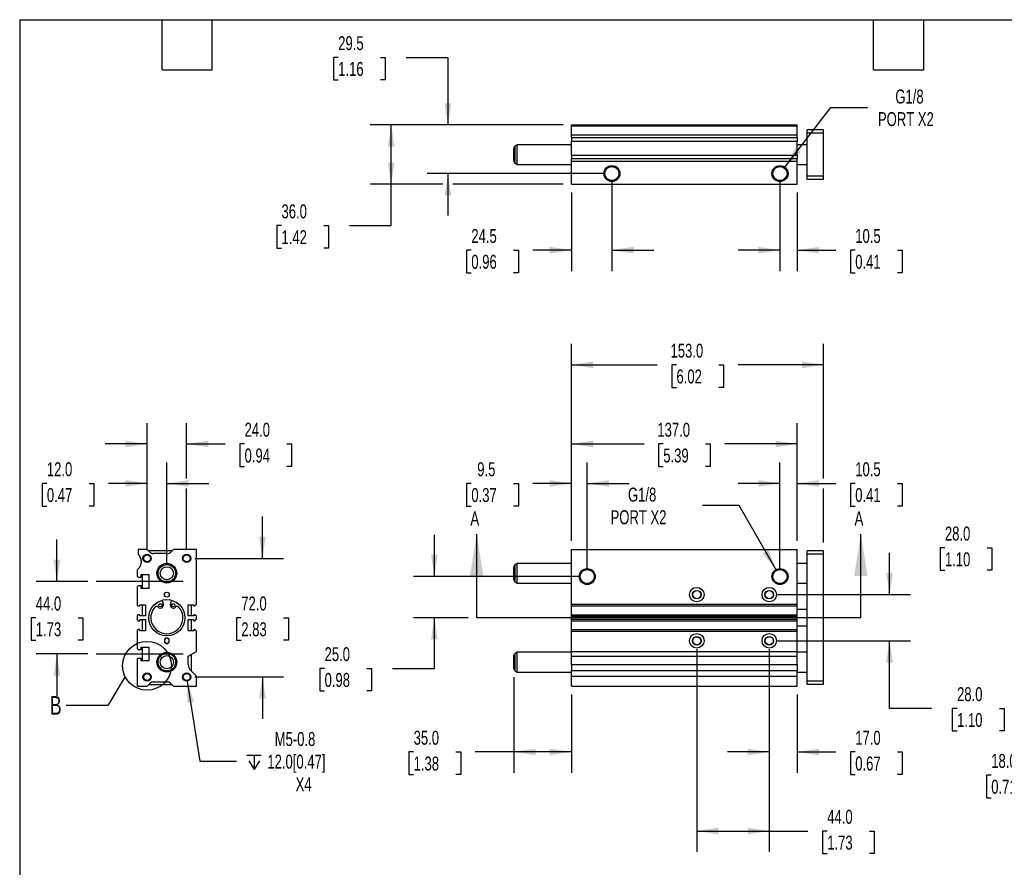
# Model space of a CAD drawing. Header units: millimetres. Extents: x 25 to 1092, y 25 to 838.
# Tile 2 of 4: x 25 to 623, y 324 to 838. Entities that reach past the tile are written whole.
import ezdxf

# ---------------------------------------------------------------- set-up
doc = ezdxf.new("R2010")
doc.units = ezdxf.units.MM
doc.header["$LTSCALE"] = 4
doc.linetypes.add('SLD-Center', pattern=[19.05, 15.24, -1.27, 1.27, -1.27])
doc.linetypes.add('SLD-Solid', pattern=[0])
doc.layers.add('CENTER', color=40, linetype='SLD-Center')
doc.layers.add('DIMENSIONS', color=140, linetype='SLD-Solid', lineweight=25)
doc.layers.add('TEXT', color=140, linetype='SLD-Solid', lineweight=25)
doc.styles.add('SLDTEXTSTYLE0', font='TXT', dxfattribs={"width": 0.7})
doc.dimstyles.new('SLDDIMSTYLE0', dxfattribs={"dimtxt": 8.632031, "dimasz": 13.208, "dimexe": 0, "dimexo": 0.0625, "dimgap": 2.158008, "dimtad": 0, "dimtih": 1, "dimtoh": 1, "dimrnd": 1e-09, "dimzin": 4, "dimdsep": 46, "dimtxsty": 'SLDTEXTSTYLE0', "dimsah": 1, "dimcen": 0.09, "dimadec": 0, "dimazin": 1, "dimtfac": 1, "dimtmove": 0, "dimatfit": 0, "dimfxl": 0, "dimfrac": 2, "dimtolj": 1, "dimtzin": 12, "dimarcsym": 0})
doc.dimstyles.new('SLDDIMSTYLE1', dxfattribs={"dimtxt": 8.632031, "dimasz": 13.208, "dimexe": 0, "dimexo": 0.0625, "dimgap": 2.158008, "dimtad": 0, "dimtih": 1, "dimtoh": 1, "dimrnd": 1e-09, "dimzin": 12, "dimdsep": 46, "dimtxsty": 'SLDTEXTSTYLE0', "dimsah": 1, "dimcen": 0.09, "dimadec": 0, "dimazin": 3, "dimtfac": 1, "dimtmove": 0, "dimatfit": 0, "dimfxl": 0, "dimfrac": 2, "dimtolj": 1, "dimtzin": 12, "dimarcsym": 0})
doc.dimstyles.new('SLDDIMSTYLE2', dxfattribs={"dimtxt": 8.632031, "dimasz": 13.208, "dimexe": 0, "dimexo": 0.0625, "dimgap": 2.158008, "dimtad": 0, "dimtih": 1, "dimtoh": 1, "dimrnd": 1e-09, "dimzin": 4, "dimdsep": 46, "dimtxsty": 'SLDTEXTSTYLE0', "dimsah": 1, "dimcen": 0.09, "dimadec": 0, "dimazin": 1, "dimtfac": 1, "dimtofl": 0, "dimtmove": 0, "dimatfit": 3, "dimfxl": 0, "dimfrac": 2, "dimtolj": 1, "dimtzin": 12, "dimarcsym": 0})
doc.dimstyles.new('SLDDIMSTYLE3', dxfattribs={"dimtxt": 8.632031, "dimasz": 13.208, "dimexe": 0, "dimexo": 0.0625, "dimgap": 2.158008, "dimtad": 0, "dimtih": 1, "dimtoh": 1, "dimrnd": 1e-09, "dimzin": 12, "dimdsep": 46, "dimtxsty": 'SLDTEXTSTYLE0', "dimsah": 1, "dimcen": 0, "dimadec": 0, "dimazin": 3, "dimtfac": 1, "dimtofl": 0, "dimtmove": 0, "dimatfit": 3, "dimfxl": 0, "dimfrac": 2, "dimtolj": 1, "dimtzin": 12, "dimarcsym": 0})
doc.dimstyles.new('SLDDIMSTYLE5', dxfattribs={"dimtxt": 0.18, "dimasz": 13.208, "dimexe": 0, "dimexo": 0.0625, "dimgap": 0, "dimtad": 0, "dimtih": 1, "dimtoh": 1, "dimdec": 0, "dimrnd": 1e-09, "dimzin": 0, "dimdsep": 46, "dimtxsty": 'Standard', "dimblk1": 'NONE', "dimblk2": 'NONE', "dimsah": 1, "dimcen": 0.09, "dimadec": 0, "dimazin": 0, "dimtfac": 13.208, "dimtdec": 0, "dimtofl": 0, "dimtmove": 0, "dimatfit": 3, "dimldrblk": 'NONE', "dimfxl": 0, "dimfrac": 2, "dimtolj": 1, "dimtzin": 0, "dimarcsym": 0})

# ---------------------------------------------------------------- blocks, each defined once
blk = doc.blocks.new('_D')
at = {"layer": 'DIMENSIONS'}
for p, q in [((277.03, 500.14), (277.03, 525.54)), ((364.71, 500.14), (264.33, 500.14)), ((297.65, 475.14), (264.33, 475.14)), ((277.03, 444.4), (277.03, 475.14)), ((210.42, 444.4), (207.52, 444.4)), ((207.52, 444.4), (207.52, 430.68)), ((236.07, 444.4), (238.97, 444.4)), ((238.97, 444.4), (238.97, 430.68)), ((251.63, 444.4), (277.03, 444.4)), ((207.52, 430.68), (210.42, 430.68)), ((238.97, 430.68), (236.07, 430.68))]:
    blk.add_line(p, q, dxfattribs=at)
for points in [[(277.03, 500.14), (279.06, 513.35), (275, 513.35)], [(277.03, 475.14), (275, 461.93), (279.06, 461.93)]]:
    blk.add_solid(points, dxfattribs=at)
at = {"layer": 'DIMENSIONS', "char_height": 8.467, "attachment_point": 1, "style": 'SLDTEXTSTYLE0'}
for s, insert in [('25.0', (210.42, 457.24)), ('0.98', (210.42, 441.59))]:
    blk.add_mtext(s, dxfattribs=dict(at, insert=insert))
blk = doc.blocks.new('_D_1')
at = {"layer": 'DIMENSIONS'}
for p, q in [((360.29, 521.72), (360.29, 569.34)), ((369.79, 505.22), (369.79, 569.34)), ((299.47, 556.64), (296.57, 556.64)), ((296.57, 556.64), (296.57, 542.92)), ((325.12, 556.64), (328.02, 556.64)), ((328.02, 556.64), (328.02, 542.92)), ((360.29, 556.64), (336.82, 556.64)), ((369.79, 556.64), (395.19, 556.64)), ((296.57, 542.92), (299.47, 542.92)), ((328.02, 542.92), (325.12, 542.92))]:
    blk.add_line(p, q, dxfattribs=at)
for points in [[(360.29, 556.64), (347.08, 558.67), (347.08, 554.61)], [(369.79, 556.64), (383, 554.61), (383, 558.67)]]:
    blk.add_solid(points, dxfattribs=at)
at = {"layer": 'DIMENSIONS', "char_height": 8.467, "attachment_point": 1, "style": 'SLDTEXTSTYLE0'}
for s, insert in [('9.5', (303.06, 569.49)), ('0.37', (299.47, 553.84))]:
    blk.add_mtext(s, dxfattribs=dict(at, insert=insert))
blk = doc.blocks.new('_D_2')
at = {"layer": 'DIMENSIONS'}
for p, q in [((360.29, 521.72), (360.29, 593.34)), ((497.29, 521.72), (497.29, 593.34)), ((360.29, 580.64), (404.27, 580.64)), ((415.96, 580.64), (413.06, 580.64)), ((413.06, 580.64), (413.06, 566.92)), ((441.61, 580.64), (444.51, 580.64)), ((444.51, 580.64), (444.51, 566.92)), ((497.29, 580.64), (453.31, 580.64)), ((413.06, 566.92), (415.96, 566.92)), ((444.51, 566.92), (441.61, 566.92))]:
    blk.add_line(p, q, dxfattribs=at)
for points in [[(360.29, 580.64), (373.5, 578.61), (373.5, 582.67)], [(497.29, 580.64), (484.08, 582.67), (484.08, 578.61)]]:
    blk.add_solid(points, dxfattribs=at)
at = {"layer": 'DIMENSIONS', "char_height": 8.467, "attachment_point": 1, "style": 'SLDTEXTSTYLE0'}
for s, insert in [('137.0', (412.37, 593.49)), ('5.39', (415.96, 577.84))]:
    blk.add_mtext(s, dxfattribs=dict(at, insert=insert))
blk = doc.blocks.new('_D_3')
at = {"layer": 'DIMENSIONS'}
for p, q in [((360.29, 521.72), (360.29, 641.34)), ((513.29, 559.69), (513.29, 641.34)), ((360.29, 628.64), (412.27, 628.64)), ((423.96, 628.64), (421.06, 628.64)), ((421.06, 628.64), (421.06, 614.92)), ((449.61, 628.64), (452.51, 628.64)), ((452.51, 628.64), (452.51, 614.92)), ((513.29, 628.64), (461.31, 628.64)), ((421.06, 614.92), (423.96, 614.92)), ((452.51, 614.92), (449.61, 614.92)), ((513.29, 520.72), (513.29, 553.59))]:
    blk.add_line(p, q, dxfattribs=at)
for points in [[(360.29, 628.64), (373.5, 626.61), (373.5, 630.67)], [(513.29, 628.64), (500.08, 630.67), (500.08, 626.61)]]:
    blk.add_solid(points, dxfattribs=at)
at = {"layer": 'DIMENSIONS', "char_height": 8.467, "attachment_point": 1, "style": 'SLDTEXTSTYLE0'}
for s, insert in [('153.0', (420.37, 641.49)), ('6.02', (423.96, 625.84))]:
    blk.add_mtext(s, dxfattribs=dict(at, insert=insert))
blk = doc.blocks.new('_D_4')
at = {"layer": 'DIMENSIONS'}
for p, q in [((486.79, 505.22), (486.79, 569.34)), ((497.29, 521.72), (497.29, 569.34)), ((486.79, 556.64), (461.39, 556.64)), ((497.29, 556.64), (520.76, 556.64)), ((532.45, 556.64), (529.55, 556.64)), ((529.55, 556.64), (529.55, 542.92)), ((558.1, 556.64), (561, 556.64)), ((561, 556.64), (561, 542.92)), ((529.55, 542.92), (532.45, 542.92)), ((561, 542.92), (558.1, 542.92))]:
    blk.add_line(p, q, dxfattribs=at)
for points in [[(486.79, 556.64), (473.58, 558.67), (473.58, 554.61)], [(497.29, 556.64), (510.5, 554.61), (510.5, 558.67)]]:
    blk.add_solid(points, dxfattribs=at)
at = {"layer": 'DIMENSIONS', "char_height": 8.467, "attachment_point": 1, "style": 'SLDTEXTSTYLE0'}
for s, insert in [('10.5', (532.45, 569.49)), ('0.41', (532.45, 553.84))]:
    blk.add_mtext(s, dxfattribs=dict(at, insert=insert))
blk = doc.blocks.new('_D_5')
at = {"layer": 'DIMENSIONS'}
for p, q in [((461.93, 543.19), (439.71, 543.19)), ((484.65, 503.85), (461.93, 543.19))]:
    blk.add_line(p, q, dxfattribs=at)
blk.add_solid([(484.65, 503.85), (479.8, 516.3), (476.28, 514.27)], dxfattribs=at)
at = {"layer": 'DIMENSIONS', "char_height": 8.467, "attachment_point": 1, "style": 'SLDTEXTSTYLE0'}
for s, insert in [('G1/8', (394.55, 554.1)), ('PORT X2', (383.97, 540.38))]:
    blk.add_mtext(s, dxfattribs=dict(at, insert=insert))
blk = doc.blocks.new('_D_6')
at = {"layer": 'DIMENSIONS'}
for p, q in [((436.29, 456.06), (436.29, 332.94)), ((480.29, 456.06), (480.29, 332.94)), ((436.29, 345.64), (480.29, 345.64)), ((480.29, 345.64), (503.76, 345.64)), ((515.45, 345.64), (512.55, 345.64)), ((512.55, 345.64), (512.55, 331.92)), ((541.1, 345.64), (544, 345.64)), ((544, 345.64), (544, 331.92)), ((512.55, 331.92), (515.45, 331.92)), ((544, 331.92), (541.1, 331.92))]:
    blk.add_line(p, q, dxfattribs=at)
for points in [[(436.29, 345.64), (449.5, 343.61), (449.5, 347.67)], [(480.29, 345.64), (467.08, 347.67), (467.08, 343.61)]]:
    blk.add_solid(points, dxfattribs=at)
at = {"layer": 'DIMENSIONS', "char_height": 8.467, "attachment_point": 1, "style": 'SLDTEXTSTYLE0'}
for s, insert in [('44.0', (515.45, 358.49)), ('1.73', (515.45, 342.84))]:
    blk.add_mtext(s, dxfattribs=dict(at, insert=insert))
blk = doc.blocks.new('_D_7')
at = {"layer": 'DIMENSIONS'}
for p, q in [((480.29, 456.06), (480.29, 380.94)), ((497.29, 428.56), (497.29, 380.94)), ((480.29, 393.64), (454.89, 393.64)), ((497.29, 393.64), (520.76, 393.64)), ((532.45, 393.64), (529.55, 393.64)), ((529.55, 393.64), (529.55, 379.92)), ((558.1, 393.64), (561, 393.64)), ((561, 393.64), (561, 379.92)), ((529.55, 379.92), (532.45, 379.92)), ((561, 379.92), (558.1, 379.92))]:
    blk.add_line(p, q, dxfattribs=at)
for points in [[(480.29, 393.64), (467.08, 395.67), (467.08, 391.61)], [(497.29, 393.64), (510.5, 391.61), (510.5, 395.67)]]:
    blk.add_solid(points, dxfattribs=at)
at = {"layer": 'DIMENSIONS', "char_height": 8.467, "attachment_point": 1, "style": 'SLDTEXTSTYLE0'}
for s, insert in [('17.0', (532.45, 406.49)), ('0.67', (532.45, 390.84))]:
    blk.add_mtext(s, dxfattribs=dict(at, insert=insert))
blk = doc.blocks.new('_D_8')
at = {"layer": 'DIMENSIONS'}
for p, q in [((325.29, 439.08), (325.29, 380.94)), ((360.29, 428.56), (360.29, 380.94)), ((264.47, 393.64), (261.57, 393.64)), ((261.57, 393.64), (261.57, 379.92)), ((290.12, 393.64), (293.02, 393.64)), ((293.02, 393.64), (293.02, 379.92)), ((325.29, 393.64), (301.82, 393.64)), ((360.29, 393.64), (325.29, 393.64)), ((261.57, 379.92), (264.47, 379.92)), ((293.02, 379.92), (290.12, 379.92))]:
    blk.add_line(p, q, dxfattribs=at)
for points in [[(325.29, 393.64), (338.5, 391.61), (338.5, 395.67)], [(360.29, 393.64), (347.08, 395.67), (347.08, 391.61)]]:
    blk.add_solid(points, dxfattribs=at)
at = {"layer": 'DIMENSIONS', "char_height": 8.467, "attachment_point": 1, "style": 'SLDTEXTSTYLE0'}
for s, insert in [('35.0', (264.47, 406.49)), ('1.38', (264.47, 390.84))]:
    blk.add_mtext(s, dxfattribs=dict(at, insert=insert))
blk = doc.blocks.new('_D_9')
at = {"layer": 'DIMENSIONS'}
for p, q in [((553.29, 489.14), (553.29, 514.54)), ((485.37, 489.14), (565.99, 489.14)), ((485.37, 461.14), (565.99, 461.14)), ((553.29, 420.09), (553.29, 461.14)), ((578.69, 420.09), (553.29, 420.09)), ((594.25, 420.09), (591.35, 420.09)), ((591.35, 420.09), (591.35, 406.37)), ((619.9, 420.09), (622.79, 420.09)), ((622.79, 420.09), (622.79, 406.37)), ((591.35, 406.37), (594.25, 406.37)), ((622.79, 406.37), (619.9, 406.37))]:
    blk.add_line(p, q, dxfattribs=at)
for points in [[(553.29, 489.14), (555.32, 502.35), (551.26, 502.35)], [(553.29, 461.14), (551.26, 447.93), (555.32, 447.93)]]:
    blk.add_solid(points, dxfattribs=at)
at = {"layer": 'DIMENSIONS', "char_height": 8.467, "attachment_point": 1, "style": 'SLDTEXTSTYLE0'}
for s, insert in [('28.0', (594.25, 432.94)), ('1.10', (594.25, 417.28))]:
    blk.add_mtext(s, dxfattribs=dict(at, insert=insert))
blk = doc.blocks.new('_D_10')
at = {"layer": 'DIMENSIONS'}
for p, q in [((586.87, 517.62), (583.97, 517.62)), ((583.97, 517.62), (583.97, 503.9)), ((612.52, 517.62), (615.42, 517.62)), ((615.42, 517.62), (615.42, 503.9)), ((628.08, 517.62), (653.48, 517.62)), ((653.48, 517.62), (653.48, 489.14)), ((583.97, 503.9), (586.87, 503.9)), ((615.42, 503.9), (612.52, 503.9)), ((687.19, 489.14), (640.78, 489.14)), ((687.19, 461.14), (640.78, 461.14)), ((653.48, 461.14), (653.48, 435.74))]:
    blk.add_line(p, q, dxfattribs=at)
for points in [[(653.48, 489.14), (655.51, 502.35), (651.44, 502.35)], [(653.48, 461.14), (651.44, 447.93), (655.51, 447.93)]]:
    blk.add_solid(points, dxfattribs=at)
at = {"layer": 'DIMENSIONS', "char_height": 8.467, "attachment_point": 1, "style": 'SLDTEXTSTYLE0'}
for s, insert in [('28.0', (586.87, 530.46)), ('1.10', (586.87, 514.81))]:
    blk.add_mtext(s, dxfattribs=dict(at, insert=insert))
blk = doc.blocks.new('_D_11')
at = {"layer": 'DIMENSIONS'}
for p, q in [((683.27, 435.06), (683.27, 366.86)), ((701.27, 435.06), (701.27, 366.86)), ((614.98, 379.56), (612.08, 379.56)), ((612.08, 379.56), (612.08, 365.84)), ((640.63, 379.56), (643.53, 379.56)), ((643.53, 379.56), (643.53, 365.84)), ((683.27, 379.56), (652.32, 379.56)), ((701.27, 379.56), (726.67, 379.56)), ((612.08, 365.84), (614.98, 365.84)), ((643.53, 365.84), (640.63, 365.84))]:
    blk.add_line(p, q, dxfattribs=at)
for points in [[(683.27, 379.56), (670.06, 381.59), (670.06, 377.53)], [(701.27, 379.56), (714.48, 377.53), (714.48, 381.59)]]:
    blk.add_solid(points, dxfattribs=at)
at = {"layer": 'DIMENSIONS', "char_height": 8.467, "attachment_point": 1, "style": 'SLDTEXTSTYLE0'}
for s, insert in [('18.0', (614.98, 392.41)), ('0.71', (614.98, 376.76))]:
    blk.add_mtext(s, dxfattribs=dict(at, insert=insert))
blk = doc.blocks.new('_D_19')
at = {"layer": 'DIMENSIONS'}
for p, q in [((384.79, 739.69), (384.79, 685.57)), ((360.29, 733.19), (360.29, 685.57)), ((299.47, 698.27), (296.57, 698.27)), ((296.57, 698.27), (296.57, 684.55)), ((325.12, 698.27), (328.02, 698.27)), ((328.02, 698.27), (328.02, 684.55)), ((360.29, 698.27), (336.82, 698.27)), ((384.79, 698.27), (410.19, 698.27)), ((296.57, 684.55), (299.47, 684.55)), ((328.02, 684.55), (325.12, 684.55))]:
    blk.add_line(p, q, dxfattribs=at)
for points in [[(360.29, 698.27), (347.08, 700.3), (347.08, 696.24)], [(384.79, 698.27), (398, 696.24), (398, 700.3)]]:
    blk.add_solid(points, dxfattribs=at)
at = {"layer": 'DIMENSIONS', "char_height": 8.467, "attachment_point": 1, "style": 'SLDTEXTSTYLE0'}
for s, insert in [('24.5', (299.47, 711.12)), ('0.96', (299.47, 695.47))]:
    blk.add_mtext(s, dxfattribs=dict(at, insert=insert))
blk = doc.blocks.new('_D_20')
at = {"layer": 'DIMENSIONS'}
for p, q in [((486.79, 739.69), (486.79, 685.57)), ((497.29, 733.19), (497.29, 685.57)), ((486.79, 698.27), (461.39, 698.27)), ((497.29, 698.27), (520.76, 698.27)), ((532.45, 698.27), (529.55, 698.27)), ((529.55, 698.27), (529.55, 684.55)), ((558.1, 698.27), (561, 698.27)), ((561, 698.27), (561, 684.55)), ((529.55, 684.55), (532.45, 684.55)), ((561, 684.55), (558.1, 684.55))]:
    blk.add_line(p, q, dxfattribs=at)
for points in [[(486.79, 698.27), (473.58, 700.3), (473.58, 696.24)], [(497.29, 698.27), (510.5, 696.24), (510.5, 700.3)]]:
    blk.add_solid(points, dxfattribs=at)
at = {"layer": 'DIMENSIONS', "char_height": 8.467, "attachment_point": 1, "style": 'SLDTEXTSTYLE0'}
for s, insert in [('10.5', (532.45, 711.12)), ('0.41', (532.45, 695.47))]:
    blk.add_mtext(s, dxfattribs=dict(at, insert=insert))
blk = doc.blocks.new('_D_21')
at = {"layer": 'DIMENSIONS'}
for p, q in [((218.68, 815.32), (215.78, 815.32)), ((215.78, 815.32), (215.78, 801.6)), ((244.33, 815.32), (247.23, 815.32)), ((247.23, 815.32), (247.23, 801.6)), ((259.89, 815.32), (285.29, 815.32)), ((285.29, 815.32), (285.29, 774.27)), ((215.78, 801.6), (218.68, 801.6)), ((247.23, 801.6), (244.33, 801.6)), ((355.21, 774.27), (272.59, 774.27)), ((379.71, 744.77), (272.59, 744.77)), ((285.29, 744.77), (285.29, 719.37))]:
    blk.add_line(p, q, dxfattribs=at)
for points in [[(285.29, 774.27), (287.32, 787.48), (283.26, 787.48)], [(285.29, 744.77), (283.26, 731.56), (287.32, 731.56)]]:
    blk.add_solid(points, dxfattribs=at)
at = {"layer": 'DIMENSIONS', "char_height": 8.467, "attachment_point": 1, "style": 'SLDTEXTSTYLE0'}
for s, insert in [('29.5', (218.68, 828.17)), ('1.16', (218.68, 812.52))]:
    blk.add_mtext(s, dxfattribs=dict(at, insert=insert))
blk = doc.blocks.new('_D_22')
at = {"layer": 'DIMENSIONS'}
for p, q in [((355.21, 774.27), (238.18, 774.27)), ((250.88, 738.27), (250.88, 774.27)), ((282.24, 738.27), (238.18, 738.27)), ((250.88, 713.22), (250.88, 738.27)), ((355.21, 738.27), (288.34, 738.27)), ((184.27, 713.22), (181.38, 713.22)), ((181.38, 713.22), (181.38, 699.5)), ((209.92, 713.22), (212.82, 713.22)), ((212.82, 713.22), (212.82, 699.5)), ((225.48, 713.22), (250.88, 713.22)), ((181.38, 699.5), (184.27, 699.5)), ((212.82, 699.5), (209.92, 699.5))]:
    blk.add_line(p, q, dxfattribs=at)
for points in [[(250.88, 774.27), (248.85, 761.06), (252.92, 761.06)], [(250.88, 738.27), (252.92, 751.48), (248.85, 751.48)]]:
    blk.add_solid(points, dxfattribs=at)
at = {"layer": 'DIMENSIONS', "char_height": 8.467, "attachment_point": 1, "style": 'SLDTEXTSTYLE0'}
for s, insert in [('36.0', (184.27, 726.06)), ('1.42', (184.27, 710.41))]:
    blk.add_mtext(s, dxfattribs=dict(at, insert=insert))
blk = doc.blocks.new('_D_23')
at = {"layer": 'DIMENSIONS'}
for p, q in [((489.75, 748.63), (517.63, 784.86)), ((517.63, 784.86), (539.86, 784.86))]:
    blk.add_line(p, q, dxfattribs=at)
blk.add_solid([(489.75, 748.63), (499.42, 757.85), (496.2, 760.33)], dxfattribs=at)
at = {"layer": 'DIMENSIONS', "char_height": 8.467, "attachment_point": 1, "style": 'SLDTEXTSTYLE0'}
for s, insert in [('G1/8', (556.78, 795.78)), ('PORT X2', (546.21, 782.06))]:
    blk.add_mtext(s, dxfattribs=dict(at, insert=insert))
blk = doc.blocks.new('_D_24')
at = {"layer": 'DIMENSIONS'}
for p, q in [((102.7, 516.22), (102.7, 569.34)), ((114.7, 507.22), (114.7, 569.34)), ((41.89, 556.64), (38.99, 556.64)), ((38.99, 556.64), (38.99, 542.92)), ((67.54, 556.64), (70.44, 556.64)), ((70.44, 556.64), (70.44, 542.92)), ((102.7, 556.64), (79.24, 556.64)), ((114.7, 556.64), (140.1, 556.64)), ((38.99, 542.92), (41.89, 542.92)), ((70.44, 542.92), (67.54, 542.92))]:
    blk.add_line(p, q, dxfattribs=at)
for points in [[(102.7, 556.64), (89.5, 558.67), (89.5, 554.61)], [(114.7, 556.64), (127.91, 554.61), (127.91, 558.67)]]:
    blk.add_solid(points, dxfattribs=at)
at = {"layer": 'DIMENSIONS', "char_height": 8.467, "attachment_point": 1, "style": 'SLDTEXTSTYLE0'}
for s, insert in [('12.0', (41.89, 569.49)), ('0.47', (41.89, 553.84))]:
    blk.add_mtext(s, dxfattribs=dict(at, insert=insert))
blk = doc.blocks.new('_D_25')
at = {"layer": 'DIMENSIONS'}
for p, q in [((102.7, 516.22), (102.7, 593.34)), ((126.7, 559.69), (126.7, 593.34)), ((102.7, 580.64), (77.3, 580.64)), ((126.7, 580.64), (150.17, 580.64)), ((161.87, 580.64), (158.97, 580.64)), ((158.97, 580.64), (158.97, 566.92)), ((187.52, 580.64), (190.42, 580.64)), ((190.42, 580.64), (190.42, 566.92)), ((158.97, 566.92), (161.87, 566.92)), ((190.42, 566.92), (187.52, 566.92)), ((126.7, 516.22), (126.7, 553.59))]:
    blk.add_line(p, q, dxfattribs=at)
for points in [[(102.7, 580.64), (89.5, 582.67), (89.5, 578.61)], [(126.7, 580.64), (139.91, 578.61), (139.91, 582.67)]]:
    blk.add_solid(points, dxfattribs=at)
at = {"layer": 'DIMENSIONS', "char_height": 8.467, "attachment_point": 1, "style": 'SLDTEXTSTYLE0'}
for s, insert in [('24.0', (161.87, 593.49)), ('0.94', (161.87, 577.84))]:
    blk.add_mtext(s, dxfattribs=dict(at, insert=insert))
blk = doc.blocks.new('_D_26')
at = {"layer": 'DIMENSIONS'}
for p, q in [((172.7, 511.14), (172.7, 536.54)), ((131.78, 511.14), (185.4, 511.14)), ((159.88, 475.14), (156.98, 475.14)), ((156.98, 475.14), (156.98, 461.42)), ((185.53, 475.14), (188.43, 475.14)), ((188.43, 475.14), (188.43, 461.42)), ((156.98, 461.42), (159.88, 461.42)), ((188.43, 461.42), (185.53, 461.42)), ((131.78, 439.14), (185.4, 439.14)), ((172.7, 439.14), (172.7, 413.74))]:
    blk.add_line(p, q, dxfattribs=at)
for points in [[(172.7, 511.14), (174.74, 524.35), (170.67, 524.35)], [(172.7, 439.14), (170.67, 425.93), (174.74, 425.93)]]:
    blk.add_solid(points, dxfattribs=at)
at = {"layer": 'DIMENSIONS', "char_height": 8.467, "attachment_point": 1, "style": 'SLDTEXTSTYLE0'}
for s, insert in [('72.0', (159.88, 487.99)), ('2.83', (159.88, 472.34))]:
    blk.add_mtext(s, dxfattribs=dict(at, insert=insert))
blk = doc.blocks.new('_D_27')
at = {"layer": 'DIMENSIONS'}
for p, q in [((48, 497.14), (48, 522.54)), ((66.72, 497.14), (35.3, 497.14)), ((35.17, 475.14), (32.27, 475.14)), ((32.27, 475.14), (32.27, 461.42)), ((60.82, 475.14), (63.72, 475.14)), ((63.72, 475.14), (63.72, 461.42)), ((32.27, 461.42), (35.17, 461.42)), ((63.72, 461.42), (60.82, 461.42)), ((66.72, 453.14), (35.3, 453.14)), ((48, 453.14), (48, 427.74))]:
    blk.add_line(p, q, dxfattribs=at)
for points in [[(48, 497.14), (50.03, 510.35), (45.97, 510.35)], [(48, 453.14), (45.97, 439.93), (50.03, 439.93)]]:
    blk.add_solid(points, dxfattribs=at)
at = {"layer": 'DIMENSIONS', "char_height": 8.467, "attachment_point": 1, "style": 'SLDTEXTSTYLE0'}
for s, insert in [('44.0', (35.17, 487.99)), ('1.73', (35.17, 472.34))]:
    blk.add_mtext(s, dxfattribs=dict(at, insert=insert))
blk = doc.blocks.new('SW_SYMBOL_HOLE_DEPTH')
at = {"layer": 'DIMENSIONS', "color": 0}
for p, q in [((0, 3500), (3200, 3500)), ((1600, 3500), (1600, 300)), ((400, 2220), (1600, 300)), ((2800, 2220), (1600, 300))]:
    blk.add_line(p, q, dxfattribs=at)
blk = doc.blocks.new('_D_28')
at = {"layer": 'DIMENSIONS'}
for p, q in [((127.09, 436.67), (134.76, 387.94)), ((134.76, 387.94), (156.99, 387.94))]:
    blk.add_line(p, q, dxfattribs=at)
blk.add_solid([(127.09, 436.67), (127.14, 423.31), (131.15, 423.94)], dxfattribs=at)
at = {"layer": 'DIMENSIONS', "xscale": 0.002688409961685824, "yscale": 0.002688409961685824, "zscale": 0.002688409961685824}
blk.add_blockref('SW_SYMBOL_HOLE_DEPTH', (163.34, 382.22), dxfattribs=at)
at = {"layer": 'DIMENSIONS', "char_height": 8.467, "attachment_point": 1, "style": 'SLDTEXTSTYLE0'}
for s, insert in [('M5-0.8', (180.14, 405.71)), ('12.0[0.47]', (175.69, 391.99)), ('X4', (192.83, 378.27))]:
    blk.add_mtext(s, dxfattribs=dict(at, insert=insert))
blk = doc.blocks.new('_None')

msp = doc.modelspace()

# ---------------------------------------------------------------- linework, layer by layer
for p, q in [((360.287, 774.27), (497.287, 774.27)), ((360.287, 773.77), (360.287, 774.27)), ((360.287, 768.27), (360.287, 773.77)), ((360.287, 773.77), (497.287, 773.77)), ((497.287, 773.77), (497.287, 774.27)), ((497.287, 768.27), (497.287, 773.77)), ((513.287, 771.27), (503.287, 771.27)), ((503.287, 769.27), (503.287, 771.27)), ((513.287, 769.27), (513.287, 771.27)), ((360.287, 768.27), (497.287, 768.27)), ((360.287, 766.649), (360.287, 768.27)), ((360.287, 766.649), (497.287, 766.649)), ((360.287, 766.649), (360.287, 764.528)), ((497.287, 766.649), (497.287, 768.27)), ((497.287, 766.649), (497.287, 764.528)), ((513.287, 769.27), (503.287, 769.27)), ((503.287, 743.27), (503.287, 769.27)), ((513.287, 743.27), (513.287, 769.27)), ((325.287, 752.291), (325.287, 760.25)), ((327.287, 762.27), (326.037, 761.549)), ((326.037, 750.992), (326.037, 761.549)), ((360.287, 762.27), (327.287, 762.27)), ((327.287, 750.27), (327.287, 762.27)), ((360.287, 764.528), (497.287, 764.528)), ((360.287, 756.013), (360.287, 764.528)), ((497.287, 756.013), (497.287, 764.528)), ((503.287, 762.27), (497.287, 762.27)), ((360.287, 756.013), (497.287, 756.013)), ((360.287, 756.013), (360.287, 753.892)), ((360.287, 753.892), (497.287, 753.892)), ((360.287, 752.27), (360.287, 753.892)), ((497.287, 756.013), (497.287, 753.892)), ((497.287, 752.27), (497.287, 753.892)), ((326.037, 750.992), (327.287, 750.27)), ((327.287, 750.27), (360.287, 750.27)), ((360.287, 752.27), (497.287, 752.27)), ((360.287, 738.27), (360.287, 752.27)), ((497.287, 738.27), (497.287, 752.27)), ((497.287, 750.27), (503.287, 750.27)), ((513.287, 743.27), (503.287, 743.27)), ((503.287, 741.27), (503.287, 743.27)), ((513.287, 741.27), (503.287, 741.27)), ((513.287, 741.27), (513.287, 743.27)), ((360.287, 738.27), (497.287, 738.27)), ((102.704, 516.641), (97.204, 516.641)), ((97.204, 516.641), (97.204, 513.641)), ((104.325, 515.02), (102.704, 516.641)), ((117.704, 515.641), (103.704, 515.641)), ((114.961, 514.141), (106.447, 514.141)), ((118.704, 516.641), (117.083, 515.02)), ((132.704, 516.641), (118.704, 516.641)), ((132.704, 483.321), (132.704, 516.641)), ((360.287, 483.321), (360.287, 516.641)), ((360.287, 516.641), (497.287, 516.641)), ((497.287, 483.321), (497.287, 516.641)), ((513.287, 515.641), (503.287, 515.641)), ((503.287, 513.641), (503.287, 515.641)), ((513.287, 513.641), (513.287, 515.641)), ((97.204, 513.641), (97.677, 513.168)), ((99.204, 509.571), (99.204, 508.711)), ((327.287, 508.141), (326.037, 507.42)), ((360.287, 508.141), (327.287, 508.141)), ((327.287, 502.141), (327.287, 508.141)), ((503.287, 508.141), (497.287, 508.141)), ((513.287, 513.641), (503.287, 513.641)), ((503.287, 436.641), (503.287, 513.641)), ((513.287, 436.641), (513.287, 513.641)), ((97.677, 505.115), (96.704, 504.141)), ((96.704, 504.141), (96.704, 500.341)), ((325.287, 502.141), (325.287, 506.121)), ((325.287, 498.162), (325.287, 502.141)), ((326.037, 502.141), (326.037, 507.42)), ((326.037, 496.863), (326.037, 502.141)), ((327.287, 496.141), (327.287, 502.141)), ((96.704, 500.341), (97.204, 499.841)), ((97.204, 499.841), (99.204, 499.841)), ((99.204, 501.341), (103.704, 501.341)), ((99.204, 499.841), (99.204, 501.341)), ((99.704, 501.341), (99.704, 492.941)), ((103.704, 501.341), (103.704, 492.941)), ((326.037, 496.863), (327.287, 496.141)), ((327.287, 496.141), (360.287, 496.141)), ((497.287, 496.141), (503.287, 496.141)), ((97.204, 494.441), (96.704, 493.941)), ((96.704, 493.941), (96.704, 482.821)), ((99.204, 494.441), (97.204, 494.441)), ((99.204, 492.941), (99.204, 494.441)), ((103.704, 492.941), (99.204, 492.941)), ((111.921, 485.559), (112.587, 482.887)), ((116.821, 482.887), (117.487, 485.559)), ((96.704, 482.821), (97.204, 482.321)), ((97.204, 482.321), (98.354, 482.321)), ((98.354, 482.321), (98.354, 483.041)), ((98.354, 483.041), (101.704, 483.041)), ((99.704, 483.041), (99.704, 476.241)), ((101.704, 483.041), (101.704, 476.241)), ((127.704, 483.041), (131.054, 483.041)), ((127.704, 476.241), (127.704, 483.041)), ((129.704, 476.241), (129.704, 483.041)), ((131.054, 483.041), (131.054, 482.321)), ((131.054, 482.321), (131.704, 482.321)), ((131.704, 482.321), (132.704, 483.321)), ((360.287, 482.321), (360.287, 483.321)), ((360.287, 483.321), (497.287, 483.321)), ((360.287, 482.321), (497.287, 482.321)), ((360.287, 476.971), (360.287, 482.321)), ((497.287, 482.321), (497.287, 483.321)), ((497.287, 476.971), (497.287, 482.321)), ((503.287, 480.141), (497.287, 480.141)), ((97.204, 476.971), (96.704, 476.471)), ((96.704, 476.471), (96.704, 473.811)), ((96.704, 473.811), (97.204, 473.311)), ((98.354, 476.971), (97.204, 476.971)), ((97.204, 473.311), (98.354, 473.311)), ((98.354, 476.241), (98.354, 476.971)), ((101.704, 476.241), (98.354, 476.241)), ((98.354, 473.311), (98.354, 474.041)), ((98.354, 474.041), (101.704, 474.041)), ((99.704, 474.041), (99.704, 467.241)), ((101.704, 474.041), (101.704, 467.241)), ((131.054, 476.241), (127.704, 476.241)), ((127.704, 474.041), (131.054, 474.041)), ((127.704, 467.241), (127.704, 474.041)), ((129.704, 467.241), (129.704, 474.041)), ((131.054, 476.971), (131.054, 476.241)), ((131.704, 476.971), (131.054, 476.971)), ((131.054, 474.041), (131.054, 473.311)), ((131.054, 473.311), (131.704, 473.311)), ((132.704, 475.971), (131.704, 476.971)), ((131.704, 473.311), (132.704, 474.311)), ((132.704, 474.311), (132.704, 475.971)), ((360.287, 475.971), (360.287, 476.971)), ((360.287, 476.971), (497.287, 476.971)), ((360.287, 475.971), (497.287, 475.971)), ((360.287, 474.311), (360.287, 475.971)), ((360.287, 474.311), (497.287, 474.311)), ((360.287, 473.311), (360.287, 474.311)), ((360.287, 473.311), (497.287, 473.311)), ((360.287, 467.961), (360.287, 473.311)), ((497.287, 475.971), (497.287, 476.971)), ((497.287, 474.311), (497.287, 475.971)), ((497.287, 473.311), (497.287, 474.311)), ((497.287, 467.961), (497.287, 473.311)), ((97.204, 467.961), (96.704, 467.461)), ((96.704, 467.461), (96.704, 456.341)), ((98.354, 467.961), (97.204, 467.961)), ((98.354, 467.241), (98.354, 467.961)), ((101.704, 467.241), (98.354, 467.241)), ((131.054, 467.241), (127.704, 467.241)), ((131.054, 467.961), (131.054, 467.241)), ((131.704, 467.961), (131.054, 467.961)), ((132.704, 466.961), (131.704, 467.961)), ((132.704, 454.641), (132.704, 466.961)), ((360.287, 466.961), (360.287, 467.961)), ((360.287, 467.961), (497.287, 467.961)), ((360.287, 454.641), (360.287, 466.961)), ((360.287, 466.961), (497.287, 466.961)), ((497.287, 470.141), (503.287, 470.141)), ((497.287, 466.961), (497.287, 467.961)), ((497.287, 454.641), (497.287, 466.961)), ((113.204, 461.391), (113.204, 460.891)), ((116.204, 460.891), (116.204, 461.391)), ((96.704, 456.341), (97.204, 455.841)), ((97.204, 455.841), (99.204, 455.841)), ((99.204, 457.341), (103.704, 457.341)), ((99.204, 455.841), (99.204, 457.341)), ((99.704, 457.341), (99.704, 448.941)), ((103.704, 457.341), (103.704, 448.941)), ((127.704, 451.755), (132.704, 454.641)), ((327.287, 454.141), (326.037, 453.42)), ((360.287, 454.141), (327.287, 454.141)), ((327.287, 448.141), (327.287, 454.141)), ((360.287, 454.641), (497.287, 454.641)), ((360.287, 451.755), (360.287, 454.641)), ((497.287, 451.755), (497.287, 454.641)), ((503.287, 454.141), (497.287, 454.141)), ((97.204, 450.441), (96.704, 449.941)), ((96.704, 449.941), (96.704, 433.641)), ((99.204, 450.441), (97.204, 450.441)), ((99.204, 448.941), (99.204, 450.441)), ((103.704, 448.941), (99.204, 448.941)), ((127.704, 446.712), (127.704, 451.755)), ((129.704, 442.641), (129.704, 452.909)), ((325.287, 448.141), (325.287, 452.121)), ((325.287, 444.162), (325.287, 448.141)), ((326.037, 448.141), (326.037, 453.42)), ((326.037, 442.863), (326.037, 448.141)), ((327.287, 442.141), (327.287, 448.141)), ((360.287, 451.755), (497.287, 451.755)), ((360.287, 446.712), (360.287, 451.755)), ((497.287, 446.712), (497.287, 451.755)), ((132.704, 439.641), (129.168, 443.177)), ((326.037, 442.863), (327.287, 442.141)), ((360.287, 446.712), (497.287, 446.712)), ((360.287, 446.712), (360.287, 443.177)), ((360.287, 439.641), (360.287, 443.177)), ((360.287, 443.177), (497.287, 443.177)), ((497.287, 446.712), (497.287, 443.177)), ((497.287, 439.641), (497.287, 443.177)), ((132.704, 433.641), (132.704, 439.641)), ((327.287, 442.141), (360.287, 442.141)), ((360.287, 439.641), (497.287, 439.641)), ((360.287, 433.641), (360.287, 439.641)), ((497.287, 442.141), (503.287, 442.141)), ((497.287, 433.641), (497.287, 439.641)), ((513.287, 436.641), (503.287, 436.641)), ((503.287, 434.641), (503.287, 436.641)), ((513.287, 434.641), (513.287, 436.641)), ((96.704, 433.641), (102.704, 433.641)), ((102.704, 433.641), (104.325, 435.263)), ((103.704, 434.641), (117.704, 434.641)), ((106.447, 436.141), (114.961, 436.141)), ((117.083, 435.263), (118.704, 433.641)), ((118.704, 433.641), (132.704, 433.641)), ((360.287, 433.641), (497.287, 433.641)), ((513.287, 434.641), (503.287, 434.641))]:
    msp.add_line(p, q)
for centre, radius in [((384.787, 744.77), 4.864), ((384.787, 744.77), 4.283), ((486.787, 744.77), 4.864), ((486.787, 744.77), 4.283), ((102.704, 511.141), 2.5), ((102.704, 511.141), 2.067), ((114.704, 502.141), 6), ((126.704, 511.141), 2.5), ((126.704, 511.141), 2.067), ((114.704, 502.141), 5.278), ((114.704, 502.141), 3.979), ((369.787, 500.141), 4.864), ((369.787, 500.141), 4.283), ((486.787, 500.141), 4.864), ((486.787, 500.141), 4.283), ((114.704, 489.141), 1.5), ((436.287, 489.141), 4.4), ((436.287, 489.141), 2.6), ((436.287, 489.141), 2.459), ((480.287, 489.141), 4.4), ((480.287, 489.141), 2.6), ((480.287, 489.141), 2.459), ((114.704, 475.141), 11), ((110.794, 482.731), 1), ((118.614, 482.731), 1), ((436.287, 461.141), 4.4), ((436.287, 461.141), 2.6), ((436.287, 461.141), 2.459), ((480.287, 461.141), 4.4), ((480.287, 461.141), 2.6), ((480.287, 461.141), 2.459), ((114.704, 448.141), 6), ((114.704, 448.141), 5.278), ((114.704, 448.141), 3.979), ((102.704, 439.141), 2.5), ((102.704, 439.141), 2.067), ((126.704, 439.141), 2.5), ((126.704, 439.141), 2.067)]:
    msp.add_circle(centre, radius)
for centre, radius, start, end in [((326.787, 760.25), 1.5, 120, 180), ((326.787, 752.291), 1.5, 180, 240), ((106.447, 517.141), 3, 225, 270), ((114.961, 517.141), 3, 270, 315), ((94.204, 509.571), 5, 0, 45.995745), ((94.204, 508.711), 5, 314.004255, 0), ((326.787, 506.121), 1.5, 120, 180), ((326.787, 498.162), 1.5, 180, 240), ((114.704, 474.401), 11.5, 104.004872, 136.119148), ((114.704, 474.401), 11.5, 43.880852, 75.995128), ((114.704, 475.141), 9.74, 138.680777, 41.319223), ((108.403, 480.681), 1.35, 40.612764, 138.68078), ((110.794, 482.731), 1.8, 220.612764, 4.965492), ((118.614, 482.731), 1.8, 175.034508, 319.387236), ((121.005, 480.681), 1.35, 41.319223, 139.387236), ((114.704, 461.391), 1.5, 0, 180), ((114.704, 461.141), 1.5, 0, 180), ((114.704, 461.141), 1.5, 180, 0), ((114.704, 460.891), 1.5, 180, 0), ((326.787, 452.121), 1.5, 120, 180), ((132.704, 446.712), 5, 180, 225), ((326.787, 444.162), 1.5, 180, 240), ((106.447, 433.141), 3, 90, 135), ((114.961, 433.141), 3, 45, 90)]:
    msp.add_arc(centre, radius, start, end)
at = {"layer": 'CENTER'}
for p, q in [((124.604, 497.141), (71.804, 497.141)), ((71.804, 453.141), (124.604, 453.141))]:
    msp.add_line(p, q, dxfattribs=at)
at = {"layer": 'TEXT'}
for p, q in [((25.4, 838.2), (1092.2, 838.2)), ((25.4, 838.2), (25.4, 25.4)), ((111.76, 807.72), (111.76, 838.2)), ((142.24, 807.72), (142.24, 838.2)), ((543.56, 807.72), (543.56, 838.2)), ((574.04, 807.72), (574.04, 838.2)), ((111.76, 807.72), (142.24, 807.72)), ((543.56, 807.72), (574.04, 807.72)), ((535.847, 475.141), (302.727, 475.141))]:
    msp.add_line(p, q, dxfattribs=at)
at = {"layer": 'TEXT', "linetype": 'SLD-Solid'}
for p, q in [((302.727, 475.141), (302.727, 525.941)), ((535.847, 475.141), (535.847, 525.941))]:
    msp.add_line(p, q, dxfattribs=at)
at = {"layer": 'TEXT'}
msp.add_circle((102.683, 445.922), 14.828, dxfattribs=at)
for points in [[(302.727, 525.941), (298.663, 500.541), (306.791, 500.541)], [(535.847, 525.941), (531.783, 500.541), (539.911, 500.541)]]:
    msp.add_solid(points, dxfattribs=at)

# ---------------------------------------------------------------- texts
at = {"layer": 'TEXT', "attachment_point": 1, "style": 'SLDTEXTSTYLE0'}
for s, insert, char_height in [('A', (298.87, 539.652), 8.632), ('A', (531.99, 539.652), 8.632), ('B', (43.78, 427.543), 11.289)]:
    msp.add_mtext(s, dxfattribs=dict(at, insert=insert, char_height=char_height))

# ---------------------------------------------------------------- dimensions: what is measured, and where the dimension line sits
at = {"layer": 'DIMENSIONS'}
for base, p1, p2, dimstyle, picture, middle in [((285.287, 774.27), (384.787, 744.77), (360.287, 774.27), 'SLDDIMSTYLE1', '_D_21', (285.287, 815.322)), ((250.883, 774.27), (360.287, 738.27), (360.287, 774.27), 'SLDDIMSTYLE2', '_D_22', (250.883, 713.217)), ((172.704, 439.141), (126.704, 511.141), (126.704, 439.141), 'SLDDIMSTYLE0', '_D_26', (172.704, 475.141)), ((653.477, 461.141), (692.271, 489.141), (692.271, 461.141), 'SLDDIMSTYLE0', '_D_10', (653.477, 517.618)), ((47.999, 453.141), (71.804, 497.141), (71.804, 453.141), 'SLDDIMSTYLE0', '_D_27', (47.999, 475.141)), ((277.028, 475.141), (369.787, 500.141), (302.727, 475.141), 'SLDDIMSTYLE0', '_D', (277.028, 444.397)), ((553.287, 461.141), (480.287, 489.141), (480.287, 461.141), 'SLDDIMSTYLE0', '_D_9', (553.287, 420.09))]:
    dim = msp.add_linear_dim(base=base, p1=p1, p2=p2, angle=90, dimstyle=dimstyle, dxfattribs=at)
    dim.commit()
    dim.dimension.update_dxf_attribs({"geometry": picture, "text_midpoint": middle, "dimtype": 160})
for p1, p2, text, picture, middle in [((483.821, 740.915), (489.753, 748.625), 'G1/8\\PPORT X2', '_D_23', (570.901, 784.862)), ((488.929, 496.432), (484.646, 503.85), 'G1/8\\PPORT X2', '_D_5', (408.664, 543.189)), ((126.315, 441.611), (127.093, 436.672), 'M5-0.8\\P{\\fGDT;x}12.0[0.47]\\PX4', '_D_28', (200.29, 387.936))]:
    dim = msp.add_diameter_dim_2p(p1=p1, p2=p2, text=text, dimstyle='SLDDIMSTYLE3', override={"dimpost": '<>'}, dxfattribs=at)
    dim.commit()
    dim.dimension.update_dxf_attribs({"geometry": picture, "text_midpoint": middle, "dimtype": 163})
for base, p1, p2, dimstyle, picture, middle in [((384.787, 698.27), (360.287, 738.27), (384.787, 744.77), 'SLDDIMSTYLE1', '_D_19', (312.298, 698.27)), ((497.287, 698.27), (486.787, 744.77), (497.287, 738.27), 'SLDDIMSTYLE1', '_D_20', (545.277, 698.27)), ((513.287, 628.641), (360.287, 516.641), (513.287, 515.641), 'SLDDIMSTYLE2', '_D_3', (436.787, 628.641)), ((126.704, 580.641), (102.704, 511.141), (126.704, 511.141), 'SLDDIMSTYLE0', '_D_25', (174.693, 580.641)), ((497.287, 580.641), (360.287, 516.641), (497.287, 516.641), 'SLDDIMSTYLE2', '_D_2', (428.787, 580.641)), ((114.704, 556.641), (102.704, 511.141), (114.704, 502.141), 'SLDDIMSTYLE0', '_D_24', (54.714, 556.641)), ((369.787, 556.641), (360.287, 516.641), (369.787, 500.141), 'SLDDIMSTYLE1', '_D_1', (312.298, 556.641)), ((497.287, 556.641), (486.787, 500.141), (497.287, 516.641), 'SLDDIMSTYLE1', '_D_4', (545.277, 556.641)), ((480.287, 345.641), (436.287, 461.141), (480.287, 461.141), 'SLDDIMSTYLE2', '_D_6', (528.277, 345.641)), ((480.287, 393.641), (497.287, 433.641), (480.287, 461.141), 'SLDDIMSTYLE0', '_D_7', (545.277, 393.641)), ((325.287, 393.641), (360.287, 433.641), (325.287, 444.162), 'SLDDIMSTYLE2', '_D_8', (277.298, 393.641)), ((701.271, 379.563), (683.271, 440.141), (701.271, 440.141), 'SLDDIMSTYLE0', '_D_11', (627.802, 379.563))]:
    dim = msp.add_linear_dim(base=base, p1=p1, p2=p2, dimstyle=dimstyle, dxfattribs=at)
    dim.commit()
    dim.dimension.update_dxf_attribs({"geometry": picture, "text_midpoint": middle, "dimtype": 160})

# ---------------------------------------------------------------- leaders
at = {"layer": 'TEXT', "has_arrowhead": 0}
msp.add_leader([(89.358, 439.415), (78.905, 421.908), (53.505, 421.908)], dimstyle='SLDDIMSTYLE5', dxfattribs=at)

doc.saveas('drawing.dxf')
